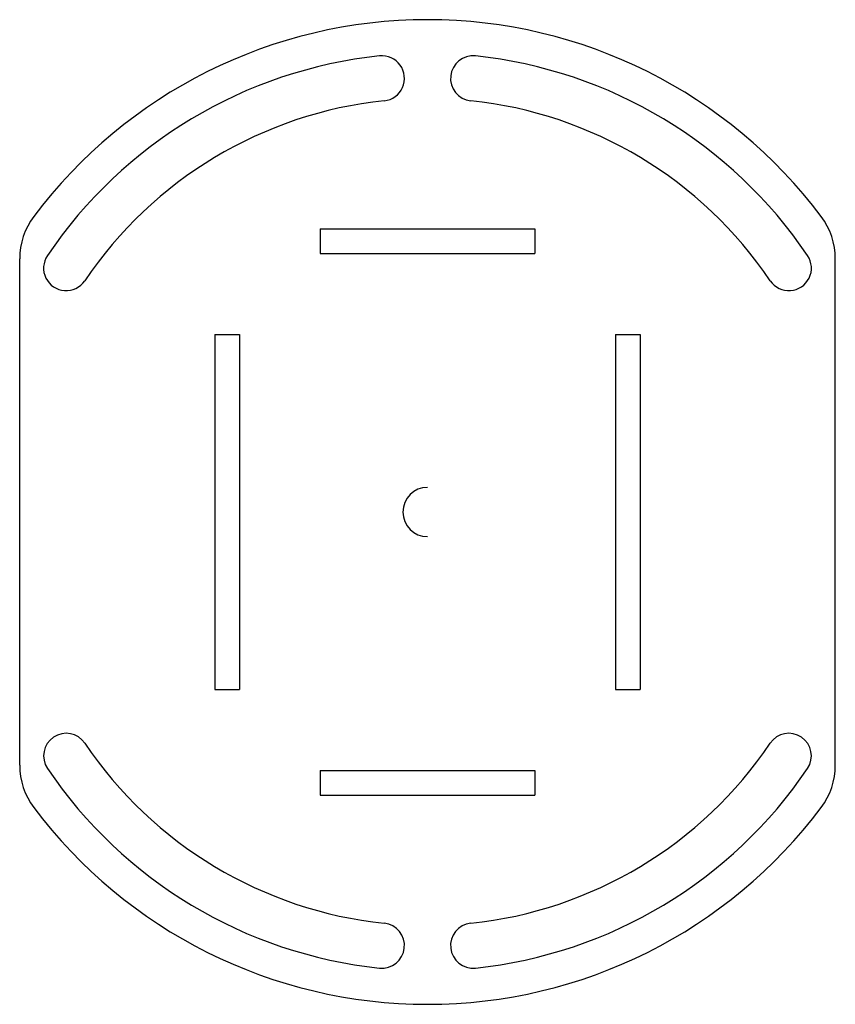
# Model space of a CAD drawing. Header units: millimetres. Extents: x -58 to 58, y -70 to 70.
import ezdxf

# ---------------------------------------------------------------- set-up
doc = ezdxf.new("R2010")
doc.units = ezdxf.units.MM

msp = doc.modelspace()

# ---------------------------------------------------------------- linework, layer by layer
at = {"color": 7, "linetype": 'Continuous', "lineweight": 25}
for p, q in [((-15.25, 40.25), (15.25, 40.25)), ((-15.25, 40.25), (-15.25, 36.75)), ((15.25, 40.25), (15.25, 36.75)), ((-15.25, 36.75), (15.25, 36.75)), ((-58, -36), (-58, 36)), ((58, -36), (58, 36)), ((-30.25, 25.25), (-26.75, 25.25)), ((-30.25, 25.25), (-30.25, -25.25)), ((-26.75, 25.25), (-26.75, -25.25)), ((26.75, 25.25), (30.25, 25.25)), ((26.75, 25.25), (26.75, -25.25)), ((30.25, 25.25), (30.25, -25.25)), ((-30.25, -25.25), (-26.75, -25.25)), ((26.75, -25.25), (30.25, -25.25)), ((-15.25, -36.75), (15.25, -36.75)), ((-15.25, -36.75), (-15.25, -40.25)), ((15.25, -36.75), (15.25, -40.25)), ((-15.25, -40.25), (15.25, -40.25))]:
    msp.add_line(p, q, dxfattribs=at)
for centre, radius, start, end in [((0, 0), 70, 36.8699, 143.1301), ((0, 0), 65.2, 96, 146), ((-6.48, 61.66), 3.2, 276, 96), ((6.48, 61.66), 3.2, 84, 264), ((0, 0), 65.2, 34, 84), ((0, 0), 58.8, 96, 146), ((0, 0), 58.8, 34, 84), ((48, 36), 10, 360, 36.8699), ((-48, 36), 10, 143.1301, 180), ((-51.4, 34.67), 3.2, 146, 326), ((51.4, 34.67), 3.2, 214, 34), ((0, 0), 3.5, 90, 270), ((-51.4, -34.67), 3.2, 34, 214), ((51.4, -34.67), 3.2, 326, 146), ((0, 0), 58.8, 214, 264), ((0, 0), 58.8, 276, 326), ((-48, -36), 10, 180, 216.8699), ((48, -36), 10, 323.1301, 0), ((0, 0), 65.2, 214, 264), ((0, 0), 65.2, 276, 326), ((0, 0), 70, 216.8699, 323.1301), ((-6.48, -61.66), 3.2, 264, 84), ((6.48, -61.66), 3.2, 96, 276)]:
    msp.add_arc(centre, radius, start, end, dxfattribs=at)

doc.saveas('drawing.dxf')
